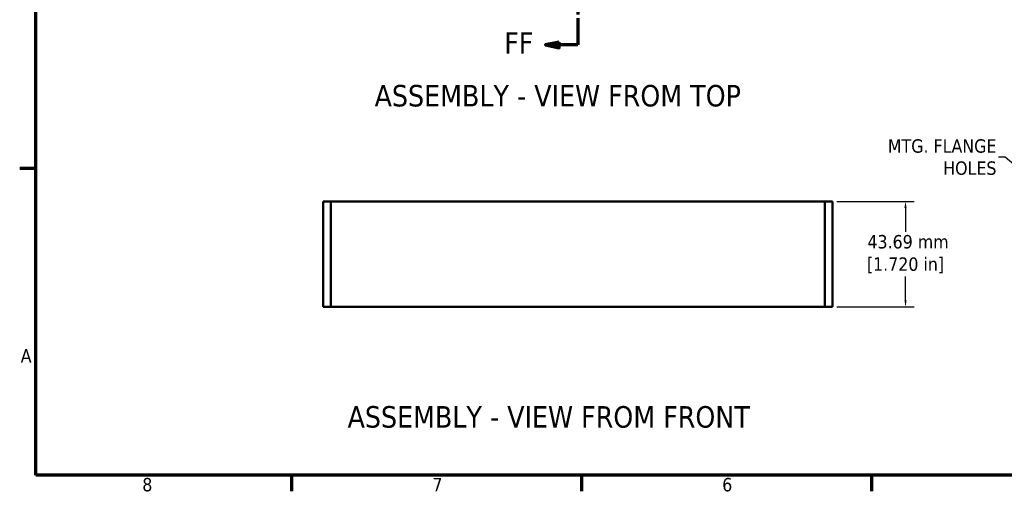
# Model space of a CAD drawing. Header units: millimetres. Extents: x 3 to 957, y 17 to 604.
# Tile 1 of 12: x 7 to 415, y 22 to 217. Entities that reach past the tile are written whole.
import ezdxf

# ---------------------------------------------------------------- set-up
doc = ezdxf.new("R2010")
doc.units = ezdxf.units.MM
doc.header["$LTSCALE"] = 1.111111
doc.linetypes.add('DOUBLE_DASH_CHAIN', pattern=[1.2403, 0.6614, -0.0827, 0.1654, -0.0827, 0.1654, -0.0827])
for name, color, linetype, lineweight in [('Border (ANSI)', 7, 'Continuous', 70), ('Dimension (ANSI)', 7, 'Continuous', 25), ('Section Line (ANSI)', 7, 'DOUBLE_DASH_CHAIN', 70), ('Symbol (ANSI)', 7, 'Continuous', 25), ('Visible (ANSI)', 7, 'Continuous', 50)]:
    doc.layers.add(name, color=color, linetype=linetype, lineweight=lineweight)
doc.styles.add('Label Text (ANSI)', font='tahoma.ttf')
doc.styles.add('Note Text (ANSI)', font='tahoma.ttf')
doc.dimstyles.new('Default - mm (ANSI)', dxfattribs={"dimscale": 1.111111, "dimtxt": 5, "dimasz": 2.5, "dimexe": 3.175, "dimexo": 1.6002, "dimgap": 0.8, "dimtad": 0, "dimtih": 1, "dimtoh": 1, "dimrnd": 1e-08, "dimzin": 0, "dimdsep": 46, "dimtxsty": 'Note Text (ANSI)', "dimcen": 0.09, "dimdle": 10, "dimclrd": 256, "dimclre": 256, "dimclrt": 256, "dimadec": 1, "dimazin": 0, "dimtfac": 0.6096, "dimtofl": 0, "dimtmove": 0, "dimatfit": 3, "dimfxl": 1, "dimtolj": 1, "dimtzin": 0, "dimlwd": -1, "dimlwe": -1, "dimarcsym": 0})
doc.dimstyles.new('Default - mm (ANSI)$7', dxfattribs={"dimscale": 1.111111, "dimtxt": 5, "dimasz": 2.5, "dimexe": 3.175, "dimexo": 1.6002, "dimgap": 0.8, "dimtad": 0, "dimtih": 1, "dimtoh": 1, "dimrnd": 1e-08, "dimzin": 0, "dimdsep": 46, "dimtxsty": 'Note Text (ANSI)', "dimcen": 0.09, "dimdle": 10, "dimclrd": 256, "dimclre": 256, "dimclrt": 256, "dimadec": 1, "dimazin": 0, "dimtfac": 0.6096, "dimtofl": 0, "dimtmove": 0, "dimatfit": 3, "dimfxl": 1, "dimtolj": 1, "dimtzin": 0, "dimlwd": -1, "dimlwe": -1, "dimarcsym": 0})

# ---------------------------------------------------------------- blocks, each defined once
blk = doc.blocks.new('Borders Default Border')
at = {"layer": 'Border (ANSI)'}
for p, q in [((12.7, 139.7), (6.68, 139.7)), ((107.95, 25.4), (107.95, 19.38)), ((215.9, 25.4), (215.9, 19.38)), ((323.85, 25.4), (323.85, 19.38))]:
    blk.add_line(p, q, dxfattribs=at)
at = {"layer": 'Border (ANSI)', "flags": 128}
blk.add_lwpolyline([(12.7, 25.4), (12.7, 533.4), (850.9, 533.4), (850.9, 25.4), (12.7, 25.4)], dxfattribs=at)
at = {"layer": 'Border (ANSI)', "char_height": 5, "attachment_point": 7, "style": 'Note Text (ANSI)'}
for s, insert in [('A', (7.06, 67.35)), ('8', (52.34, 19.27)), ('7', (160.38, 19.38)), ('6', (268.28, 19.28))]:
    blk.add_mtext(s, dxfattribs=dict(at, insert=insert))
blk = doc.blocks.new('2dTransSection1')
at = {"layer": 'Section Line (ANSI)', "linetype": 'Continuous'}
for p, q in [((207.51, 392.13), (202.51, 391.13)), ((207.51, 391.13), (202.51, 391.13)), ((202.51, 391.13), (207.51, 390.13)), ((207.51, 390.13), (207.51, 392.13)), ((214.51, 391.13), (207.51, 391.13)), ((214.51, 391.13), (214.51, 381.17)), ((214.51, 195.6), (214.51, 185.65)), ((207.51, 186.65), (202.51, 185.65)), ((207.51, 185.65), (202.51, 185.65)), ((202.51, 185.65), (207.51, 184.65)), ((207.51, 184.65), (207.51, 186.65)), ((214.51, 185.65), (207.51, 185.65))]:
    blk.add_line(p, q, dxfattribs=at)
at = {"layer": 'Section Line (ANSI)', "linetype": 'DOUBLE_DASH_CHAIN', "ltscale": 15.764373}
blk.add_line((214.51, 391.13), (214.51, 185.65), dxfattribs=at)
at = {"layer": 'Section Line (ANSI)', "linetype": 'Continuous', "flags": 128}
for points in [[(207.51, 392.13), (202.51, 391.13), (207.51, 390.13), (207.51, 392.13)], [(207.51, 186.65), (202.51, 185.65), (207.51, 184.65), (207.51, 186.65)]]:
    blk.add_lwpolyline(points, dxfattribs=at)
at = {"layer": 'Section Line (ANSI)'}
for points in [[(207.51, 392.13), (202.51, 391.13), (207.51, 390.13), (207.51, 392.13)], [(207.51, 186.65), (202.51, 185.65), (207.51, 184.65), (207.51, 186.65)]]:
    blk.add_solid(points, dxfattribs=at)
at = {"layer": 'Section Line (ANSI)', "char_height": 8, "attachment_point": 7, "style": 'Label Text (ANSI)'}
for insert in [(185.46, 385.08), (187.12, 182.39)]:
    blk.add_mtext('FF', dxfattribs=dict(at, insert=insert))
blk = doc.blocks.new('*D15')
at = {"layer": 'Defpoints', "color": 0, "transparency": 16777216}
for p in [(343.76, 141.56), (343.76, 97.87), (373.93, 97.87)]:
    blk.add_point(p, dxfattribs=at)
at = {"layer": 'Dimension (ANSI)', "transparency": 16777216}
for p, q in [((345.53, 141.56), (377.46, 141.56)), ((373.93, 138.78), (373.93, 128.92)), ((373.93, 100.65), (373.93, 110.5)), ((345.53, 97.87), (377.46, 97.87))]:
    blk.add_line(p, q, dxfattribs=at)
for points in [[(373.47, 138.78), (374.39, 138.78), (373.93, 141.56)], [(373.47, 100.65), (374.39, 100.65), (373.93, 97.87)]]:
    blk.add_solid(points, dxfattribs=at)
at = {"layer": 'Dimension (ANSI)', "transparency": 16777216, "insert": (373.93, 119.71), "char_height": 5.5556, "attachment_point": 5, "style": 'Note Text (ANSI)'}
blk.add_mtext('\\A1; 43.69 mm\\P[1.720 in]', dxfattribs=at)

msp = doc.modelspace()

# ---------------------------------------------------------------- linework, layer by layer
at = {"layer": 'Visible (ANSI)'}
for p, q in [((132.935, 141.557), (136.11, 141.557)), ((132.935, 97.869), (132.935, 141.557)), ((136.11, 97.869), (136.11, 141.557)), ((136.11, 141.557), (136.11, 97.869)), ((136.11, 141.557), (340.58, 141.557)), ((340.58, 141.557), (343.755, 141.557)), ((340.58, 141.557), (340.58, 97.869)), ((340.58, 97.869), (340.58, 141.557)), ((343.755, 141.557), (343.755, 97.869)), ((136.11, 97.869), (132.935, 97.869)), ((136.11, 97.869), (340.58, 97.869)), ((340.58, 97.869), (337.405, 97.869)), ((337.405, 97.869), (337.405, 97.869)), ((343.755, 97.869), (340.58, 97.869))]:
    msp.add_line(p, q, dxfattribs=at)

# ---------------------------------------------------------------- block references
at = {"xscale": 1.111111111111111, "yscale": 1.111111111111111, "zscale": 1.111111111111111}
msp.add_blockref('Borders Default Border', (0, 0), dxfattribs=at)
at = {"layer": 'Section Line (ANSI)', "xscale": 1.111111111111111, "yscale": 1.111111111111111, "zscale": 1.111111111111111}
msp.add_blockref('2dTransSection1', (0, 0), dxfattribs=at)

# ---------------------------------------------------------------- texts
at = {"layer": 'Symbol (ANSI)', "char_height": 8.88889, "attachment_point": 7, "style": 'Label Text (ANSI)'}
for s, insert in [('ASSEMBLY - VIEW FROM TOP', (154.262, 180.665)), ('ASSEMBLY - VIEW FROM FRONT', (143.076, 47.736))]:
    msp.add_mtext(s, dxfattribs=dict(at, insert=insert))
at = {"layer": 'Symbol (ANSI)', "insert": (411.56, 159.846), "char_height": 5.55556, "width": 49.39222, "attachment_point": 6, "line_spacing_factor": 0.987884, "style": 'Note Text (ANSI)'}
msp.add_mtext('{MTG. FLANGE \\PHOLES}', dxfattribs=at)

# ---------------------------------------------------------------- dimensions: what is measured, and where the dimension line sits
at = {"layer": 'Dimension (ANSI)'}
dim = msp.add_linear_dim(base=(373.928, 97.869), p1=(343.755, 141.557), p2=(343.755, 97.869), angle=90, text=' <> mm\\X[1.720 in]', dimstyle='Default - mm (ANSI)', override={"dimdec": 2, "dimpost": '', "dimtp": 0, "dimtm": 0, "dimtdec": 2, "dimatfit": 1}, dxfattribs=at)
dim.commit()
dim.dimension.update_dxf_attribs({"geometry": '*D15', "text_midpoint": (373.928, 119.713), "dimtype": 160})

# ---------------------------------------------------------------- leaders
at = {"layer": 'Symbol (ANSI)', "annotation_type": 0, "has_hookline": 1, "hookline_direction": 1, "text_width": 46.194}
msp.add_leader([(451.029, 129.032), (415.226, 159.846), (412.449, 159.846)], dimstyle='Default - mm (ANSI)$7', override={"dimtad": 0}, dxfattribs=at)

doc.saveas('drawing.dxf')
